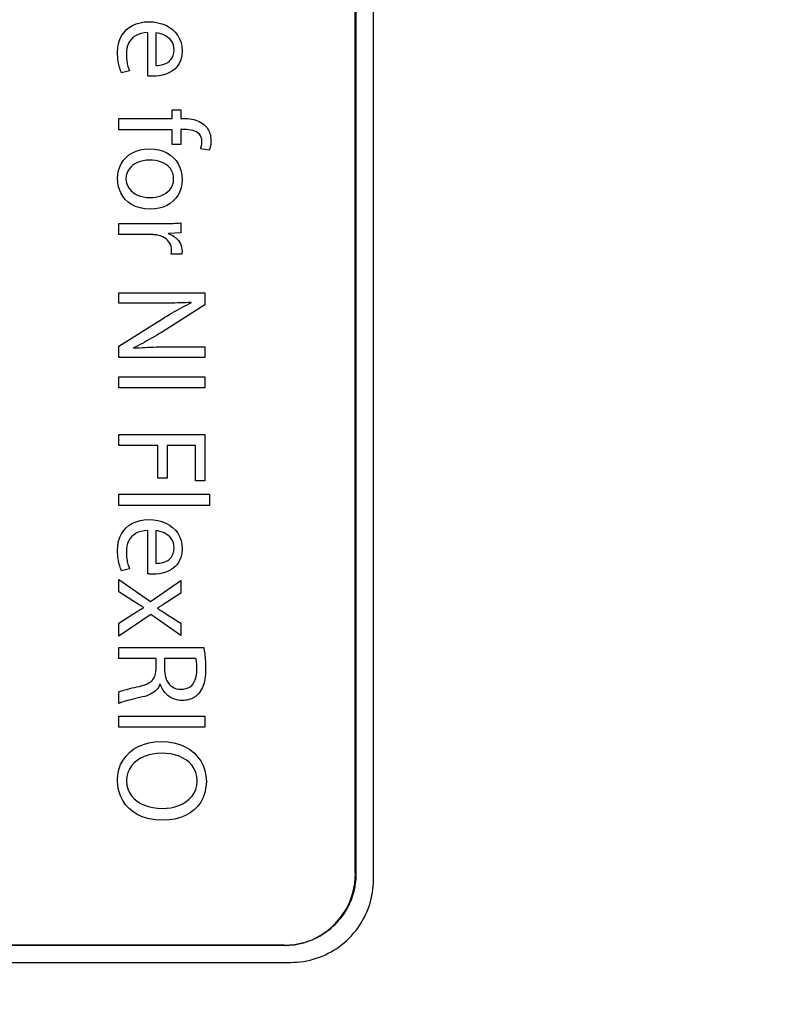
# Model space of a CAD drawing. Header units: inches. Extents: x 0 to 22, y 0 to 17.
# Tile 19 of 39: x 11.3 to 12, y 7.7 to 8.6. Entities that reach past the tile are written whole.
import ezdxf

# ---------------------------------------------------------------- set-up
doc = ezdxf.new("R2010")
doc.units = ezdxf.units.IN
doc.header["$LTSCALE"] = 1.21
doc.header["$MEASUREMENT"] = 0
doc.layers.get('0').update_dxf_attribs({"linetype": 'CONTINUOUS'})
doc.layers.add('DIMENSIONS', color=7, linetype='CONTINUOUS')
doc.styles.get("Standard").update_dxf_attribs({"font": 'txt', "width": 0.8})
doc.dimstyles.new('DIMSTYLE_1', dxfattribs={"dimtxt": 0.125, "dimasz": 0.18, "dimexe": 0.18, "dimexo": 0.0625, "dimgap": 0.09, "dimtad": 0, "dimtih": 1, "dimtoh": 1, "dimdec": 3, "dimzin": 4, "dimdsep": 46, "dimtxsty": 'STANDARD', "dimblk": '_FILLED', "dimblk1": '_FILLED', "dimblk2": '_FILLED', "dimcen": 0.09, "dimadec": 0, "dimazin": 0, "dimtp": 0.001, "dimtm": 0.001, "dimtfac": 1, "dimtdec": 3, "dimtofl": 0, "dimtmove": 0, "dimatfit": 3, "dimldrblk": '_FILLED', "dimfxl": 1, "dimtolj": 1, "dimtzin": 4, "dimarcsym": 0})

# ---------------------------------------------------------------- blocks, each defined once
blk = doc.blocks.new('_FILLED')
at = {"color": 0, "linetype": 'BYBLOCK'}
blk.add_solid([(0, 0), (-1, 0.1736), (-1, -0.1736)], dxfattribs=at)
blk = doc.blocks.new('*D1')
at = {"layer": 'DIMENSIONS', "color": 2, "linetype": 'CONTINUOUS'}
for p, q in [((8.13726, 8.62889), (8.13734, 5.36393)), ((12.47726, 6.48405), (12.47729, 5.36402)), ((8.13733, 5.48893), (9.61872, 5.48902)), ((12.47729, 5.48902), (11.16872, 5.48902))]:
    blk.add_line(p, q, dxfattribs=at)
at = {"layer": 'DIMENSIONS', "color": 2, "linetype": 'CONTINUOUS', "xscale": 0.18, "yscale": 0.18, "zscale": 0.18, "rotation": 180.003847}
blk.add_blockref('_FILLED', (8.13733, 5.48893), dxfattribs=at)
at = {"layer": 'DIMENSIONS', "color": 2, "linetype": 'CONTINUOUS', "xscale": 0.18, "yscale": 0.18, "zscale": 0.18}
blk.add_blockref('_FILLED', (12.47729, 5.48902), dxfattribs=at)
at = {"layer": 'DIMENSIONS', "color": 2, "linetype": 'CONTINUOUS', "width": 0.8}
for s, p in [('4.340', (9.68122, 5.42648)), ('[', (10.30622, 5.42648)), ('110.23', (10.40622, 5.42648)), (']', (11.00622, 5.42648))]:
    blk.add_text(s, height=0.125, dxfattribs=at).set_placement(p)

msp = doc.modelspace()

# ---------------------------------------------------------------- linework, layer by layer
at = {"color": 7, "linetype": 'CONTINUOUS'}
for p, q in [((11.61644, 7.82938), (11.6164, 9.70541)), ((11.61723, 7.82891), (11.61719, 9.70484)), ((11.63223, 7.82391), (11.63219, 9.70984)), ((11.41975, 8.56437), (11.42261, 8.56612)), ((11.42261, 8.56612), (11.42577, 8.56751)), ((11.42577, 8.56751), (11.42919, 8.56851)), ((11.42919, 8.56851), (11.43288, 8.56912)), ((11.43288, 8.56912), (11.43679, 8.56933)), ((11.43679, 8.56933), (11.4408, 8.56913)), ((11.4408, 8.56913), (11.44462, 8.56854)), ((11.44462, 8.56854), (11.44823, 8.56757)), ((11.44823, 8.56757), (11.45159, 8.56624)), ((11.45159, 8.56624), (11.45468, 8.56456)), ((11.41166, 8.55395), (11.41314, 8.55704)), ((11.41314, 8.55704), (11.415, 8.55982)), ((11.415, 8.55982), (11.4172, 8.56227)), ((11.4172, 8.56227), (11.41975, 8.56437)), ((11.42531, 8.5572), (11.42338, 8.55586)), ((11.42753, 8.5583), (11.42531, 8.5572)), ((11.43005, 8.55913), (11.42753, 8.5583)), ((11.43287, 8.55966), (11.43005, 8.55913)), ((11.43601, 8.55989), (11.43287, 8.55966)), ((11.43591, 8.52223), (11.43601, 8.55989)), ((11.44475, 8.5595), (11.44301, 8.55976)), ((11.44301, 8.55976), (11.44301, 8.53134)), ((11.44654, 8.55908), (11.44475, 8.5595)), ((11.44835, 8.5585), (11.44654, 8.55908)), ((11.45014, 8.55776), (11.44835, 8.5585)), ((11.45187, 8.55683), (11.45014, 8.55776)), ((11.45349, 8.55573), (11.45187, 8.55683)), ((11.45468, 8.56456), (11.45746, 8.56253)), ((11.45746, 8.56253), (11.4599, 8.56018)), ((11.4599, 8.56018), (11.46197, 8.55752)), ((11.46197, 8.55752), (11.46364, 8.55456)), ((11.40992, 8.54686), (11.41058, 8.55055)), ((11.41058, 8.55055), (11.41166, 8.55395)), ((11.41842, 8.54851), (11.41782, 8.54629)), ((11.41926, 8.5506), (11.41842, 8.54851)), ((11.42036, 8.55254), (11.41926, 8.5506)), ((11.42173, 8.5543), (11.42036, 8.55254)), ((11.42338, 8.55586), (11.42173, 8.5543)), ((11.45498, 8.55443), (11.45349, 8.55573)), ((11.45628, 8.55293), (11.45498, 8.55443)), ((11.45736, 8.55123), (11.45628, 8.55293)), ((11.45818, 8.5493), (11.45736, 8.55123)), ((11.45871, 8.54716), (11.45818, 8.5493)), ((11.46364, 8.55456), (11.46487, 8.55131)), ((11.46487, 8.55131), (11.46563, 8.54778)), ((11.4097, 8.54289), (11.40992, 8.54686)), ((11.40973, 8.54081), (11.4097, 8.54289)), ((11.40984, 8.53883), (11.40973, 8.54081)), ((11.41747, 8.54396), (11.41736, 8.54155)), ((11.41736, 8.54155), (11.41738, 8.53985)), ((11.41738, 8.53985), (11.41746, 8.53826)), ((11.41782, 8.54629), (11.41747, 8.54396)), ((11.45727, 8.53807), (11.45814, 8.54)), ((11.45814, 8.54), (11.45869, 8.54223)), ((11.45869, 8.54223), (11.45889, 8.54478)), ((11.45889, 8.54478), (11.45871, 8.54716)), ((11.46558, 8.53987), (11.4647, 8.53627)), ((11.46589, 8.54399), (11.46558, 8.53987)), ((11.46563, 8.54778), (11.46589, 8.54399)), ((11.41002, 8.53695), (11.40984, 8.53883)), ((11.41024, 8.53519), (11.41002, 8.53695)), ((11.41052, 8.53353), (11.41024, 8.53519)), ((11.41084, 8.53197), (11.41052, 8.53353)), ((11.41118, 8.53053), (11.41084, 8.53197)), ((11.41746, 8.53826), (11.41757, 8.53677)), ((11.41757, 8.53677), (11.41773, 8.53537)), ((11.41773, 8.53537), (11.41792, 8.53406)), ((11.41792, 8.53406), (11.41815, 8.53282)), ((11.41815, 8.53282), (11.41841, 8.53166)), ((11.41841, 8.53166), (11.41869, 8.53056)), ((11.44301, 8.53134), (11.44461, 8.53137)), ((11.44461, 8.53137), (11.44631, 8.53154)), ((11.44631, 8.53154), (11.44807, 8.53186)), ((11.44807, 8.53186), (11.44984, 8.53236)), ((11.44984, 8.53236), (11.45158, 8.53304)), ((11.45158, 8.53304), (11.45324, 8.53394)), ((11.45324, 8.53394), (11.45477, 8.53506)), ((11.45477, 8.53506), (11.45613, 8.53643)), ((11.45613, 8.53643), (11.45727, 8.53807)), ((11.46332, 8.53314), (11.46152, 8.53047)), ((11.4647, 8.53627), (11.46332, 8.53314)), ((11.41156, 8.52919), (11.41118, 8.53053)), ((11.41195, 8.52796), (11.41156, 8.52919)), ((11.41235, 8.52683), (11.41195, 8.52796)), ((11.41275, 8.52581), (11.41235, 8.52683)), ((11.41314, 8.52489), (11.41275, 8.52581)), ((11.42003, 8.52668), (11.41314, 8.52489)), ((11.41869, 8.53056), (11.419, 8.52952)), ((11.419, 8.52952), (11.41933, 8.52853)), ((11.41933, 8.52853), (11.41967, 8.52759)), ((11.41967, 8.52759), (11.42003, 8.52668)), ((11.4487, 8.52289), (11.44588, 8.52233)), ((11.45153, 8.52374), (11.4487, 8.52289)), ((11.4543, 8.52489), (11.45153, 8.52374)), ((11.45694, 8.52637), (11.4543, 8.52489)), ((11.45937, 8.52823), (11.45694, 8.52637)), ((11.46152, 8.53047), (11.45937, 8.52823)), ((11.43619, 8.52218), (11.43591, 8.52223)), ((11.4365, 8.52214), (11.43619, 8.52218)), ((11.43682, 8.52209), (11.4365, 8.52214)), ((11.43717, 8.52205), (11.43682, 8.52209)), ((11.43753, 8.52202), (11.43717, 8.52205)), ((11.43791, 8.52199), (11.43753, 8.52202)), ((11.4383, 8.52197), (11.43791, 8.52199)), ((11.43872, 8.52195), (11.4383, 8.52197)), ((11.43916, 8.52193), (11.43872, 8.52195)), ((11.43961, 8.52192), (11.43916, 8.52193)), ((11.44008, 8.52191), (11.43961, 8.52192)), ((11.44057, 8.52191), (11.44008, 8.52191)), ((11.44315, 8.52201), (11.44057, 8.52191)), ((11.44588, 8.52233), (11.44315, 8.52201)), ((11.45711, 8.49278), (11.46455, 8.49278)), ((11.45711, 8.48533), (11.45711, 8.49278)), ((11.46455, 8.49278), (11.46455, 8.48533)), ((11.41081, 8.48533), (11.45711, 8.48533)), ((11.41081, 8.47555), (11.41081, 8.48533)), ((11.46455, 8.48533), (11.46711, 8.48533)), ((11.46711, 8.48533), (11.46898, 8.48529)), ((11.46898, 8.48529), (11.47082, 8.48518)), ((11.47082, 8.48518), (11.47262, 8.48498)), ((11.47262, 8.48498), (11.47437, 8.4847)), ((11.47437, 8.4847), (11.47607, 8.48433)), ((11.47607, 8.48433), (11.4777, 8.48387)), ((11.4777, 8.48387), (11.47927, 8.48332)), ((11.47927, 8.48332), (11.48077, 8.48267)), ((11.48077, 8.48267), (11.48218, 8.48191)), ((11.48218, 8.48191), (11.48351, 8.48105)), ((11.48351, 8.48105), (11.48474, 8.48008)), ((11.48474, 8.48008), (11.48588, 8.479)), ((11.45711, 8.47555), (11.41081, 8.47555)), ((11.45711, 8.46268), (11.45711, 8.47555)), ((11.46744, 8.47566), (11.46455, 8.47566)), ((11.46455, 8.47566), (11.46455, 8.46268)), ((11.46948, 8.47561), (11.46744, 8.47566)), ((11.47145, 8.47546), (11.46948, 8.47561)), ((11.47334, 8.47519), (11.47145, 8.47546)), ((11.47513, 8.47478), (11.47334, 8.47519)), ((11.47679, 8.47424), (11.47513, 8.47478)), ((11.4783, 8.47353), (11.47679, 8.47424)), ((11.47964, 8.47265), (11.4783, 8.47353)), ((11.48079, 8.47159), (11.47964, 8.47265)), ((11.48172, 8.47033), (11.48079, 8.47159)), ((11.48588, 8.479), (11.48672, 8.47806)), ((11.48672, 8.47806), (11.48748, 8.47707)), ((11.48748, 8.47707), (11.48816, 8.47605)), ((11.48816, 8.47605), (11.48875, 8.47499)), ((11.48875, 8.47499), (11.48927, 8.4739)), ((11.48927, 8.4739), (11.48971, 8.4728)), ((11.48971, 8.4728), (11.49007, 8.47167)), ((11.49007, 8.47167), (11.49037, 8.47054)), ((11.46455, 8.46268), (11.45711, 8.46268)), ((11.48241, 8.46886), (11.48172, 8.47033)), ((11.48285, 8.46716), (11.48241, 8.46886)), ((11.48274, 8.46209), (11.48283, 8.46265)), ((11.48283, 8.46265), (11.4829, 8.46324)), ((11.48299, 8.46523), (11.48285, 8.46716)), ((11.4829, 8.46324), (11.48295, 8.46387)), ((11.48295, 8.46387), (11.48298, 8.46453)), ((11.48298, 8.46453), (11.48299, 8.46523)), ((11.49037, 8.47054), (11.49059, 8.4694)), ((11.49064, 8.46269), (11.49053, 8.46193)), ((11.49059, 8.4694), (11.49075, 8.46826)), ((11.49074, 8.46347), (11.49064, 8.46269)), ((11.49081, 8.46428), (11.49074, 8.46347)), ((11.49075, 8.46826), (11.49084, 8.46712)), ((11.49086, 8.46513), (11.49081, 8.46428)), ((11.49084, 8.46712), (11.49087, 8.466)), ((11.49087, 8.466), (11.49086, 8.46513)), ((11.41961, 8.45367), (11.42252, 8.45551)), ((11.42252, 8.45551), (11.42575, 8.45698)), ((11.42575, 8.45698), (11.42929, 8.45807)), ((11.42929, 8.45807), (11.43312, 8.45875)), ((11.43312, 8.45875), (11.43724, 8.45898)), ((11.43724, 8.45898), (11.44158, 8.45874)), ((11.44158, 8.45874), (11.4456, 8.45803)), ((11.4456, 8.45803), (11.44929, 8.45689)), ((11.44929, 8.45689), (11.45263, 8.45535)), ((11.45263, 8.45535), (11.45563, 8.45344)), ((11.48177, 8.4589), (11.48194, 8.45929)), ((11.48932, 8.45768), (11.48177, 8.4589)), ((11.48194, 8.45929), (11.48209, 8.45971)), ((11.48209, 8.45971), (11.48224, 8.46014)), ((11.48224, 8.46014), (11.48238, 8.46059)), ((11.48238, 8.46059), (11.48251, 8.46107)), ((11.48251, 8.46107), (11.48263, 8.46157)), ((11.48263, 8.46157), (11.48274, 8.46209)), ((11.48951, 8.45817), (11.48932, 8.45768)), ((11.48971, 8.4587), (11.48951, 8.45817)), ((11.48989, 8.45927), (11.48971, 8.4587)), ((11.49007, 8.45989), (11.48989, 8.45927)), ((11.49024, 8.46053), (11.49007, 8.45989)), ((11.49039, 8.46122), (11.49024, 8.46053)), ((11.49053, 8.46193), (11.49039, 8.46122)), ((11.41152, 8.44333), (11.41298, 8.44631)), ((11.41298, 8.44631), (11.41483, 8.44905)), ((11.41483, 8.44905), (11.41704, 8.45151)), ((11.41704, 8.45151), (11.41961, 8.45367)), ((11.4248, 8.44591), (11.42283, 8.44459)), ((11.42699, 8.44703), (11.4248, 8.44591)), ((11.42938, 8.44791), (11.42699, 8.44703)), ((11.43196, 8.44857), (11.42938, 8.44791)), ((11.43469, 8.44897), (11.43196, 8.44857)), ((11.43757, 8.4491), (11.43469, 8.44897)), ((11.44013, 8.449), (11.43757, 8.4491)), ((11.44267, 8.44868), (11.44013, 8.449)), ((11.44514, 8.44814), (11.44267, 8.44868)), ((11.44753, 8.44738), (11.44514, 8.44814)), ((11.44977, 8.44639), (11.44753, 8.44738)), ((11.45184, 8.44517), (11.44977, 8.44639)), ((11.45563, 8.45344), (11.45826, 8.45119)), ((11.45826, 8.45119), (11.46051, 8.44863)), ((11.46051, 8.44863), (11.46238, 8.4458)), ((11.46238, 8.4458), (11.46385, 8.44272)), ((11.40981, 8.43676), (11.41046, 8.44014)), ((11.41046, 8.44014), (11.41152, 8.44333)), ((11.41763, 8.43747), (11.4171, 8.4353)), ((11.41849, 8.4395), (11.41763, 8.43747)), ((11.41966, 8.44137), (11.41849, 8.4395)), ((11.42111, 8.44307), (11.41966, 8.44137)), ((11.42283, 8.44459), (11.42111, 8.44307)), ((11.4537, 8.44371), (11.45184, 8.44517)), ((11.45531, 8.44201), (11.4537, 8.44371)), ((11.45663, 8.44006), (11.45531, 8.44201)), ((11.45761, 8.43785), (11.45663, 8.44006)), ((11.45824, 8.43539), (11.45761, 8.43785)), ((11.46385, 8.44272), (11.46492, 8.43943)), ((11.46492, 8.43943), (11.46556, 8.43595)), ((11.40959, 8.43322), (11.40981, 8.43676)), ((11.40959, 8.43311), (11.40959, 8.43322)), ((11.40977, 8.42991), (11.40959, 8.43311)), ((11.41032, 8.4267), (11.40977, 8.42991)), ((11.4171, 8.4353), (11.41692, 8.433)), ((11.41692, 8.433), (11.41692, 8.43288)), ((11.41692, 8.43288), (11.4171, 8.43061)), ((11.4171, 8.43061), (11.41763, 8.42844)), ((11.41763, 8.42844), (11.41848, 8.4264)), ((11.45756, 8.42746), (11.45822, 8.42992)), ((11.45822, 8.42992), (11.45845, 8.43267)), ((11.45845, 8.43267), (11.45824, 8.43539)), ((11.46555, 8.42858), (11.46488, 8.42505)), ((11.46578, 8.43233), (11.46555, 8.42858)), ((11.46556, 8.43595), (11.46578, 8.43233)), ((11.41125, 8.42356), (11.41032, 8.4267)), ((11.41258, 8.42053), (11.41125, 8.42356)), ((11.41429, 8.41765), (11.41258, 8.42053)), ((11.41848, 8.4264), (11.41965, 8.42451)), ((11.41965, 8.42451), (11.4211, 8.42278)), ((11.4211, 8.42278), (11.42283, 8.42123)), ((11.42283, 8.42123), (11.42482, 8.41987)), ((11.42482, 8.41987), (11.42703, 8.41873)), ((11.44951, 8.41911), (11.45159, 8.42028)), ((11.45159, 8.42028), (11.45349, 8.4217)), ((11.45349, 8.4217), (11.45515, 8.42336)), ((11.45515, 8.42336), (11.45652, 8.42528)), ((11.45652, 8.42528), (11.45756, 8.42746)), ((11.46377, 8.42177), (11.46227, 8.41876)), ((11.46488, 8.42505), (11.46377, 8.42177)), ((11.41642, 8.415), (11.41429, 8.41765)), ((11.41896, 8.41261), (11.41642, 8.415)), ((11.42193, 8.41053), (11.41896, 8.41261)), ((11.42703, 8.41873), (11.42947, 8.41781)), ((11.42947, 8.41781), (11.43211, 8.41713)), ((11.43211, 8.41713), (11.43492, 8.41671)), ((11.43492, 8.41671), (11.4379, 8.41657)), ((11.4379, 8.41657), (11.44022, 8.41666)), ((11.44022, 8.41666), (11.44259, 8.41696)), ((11.44259, 8.41696), (11.44496, 8.41746)), ((11.44496, 8.41746), (11.44728, 8.41817)), ((11.44728, 8.41817), (11.44951, 8.41911)), ((11.45555, 8.4115), (11.45264, 8.40974)), ((11.45813, 8.41361), (11.45555, 8.4115)), ((11.46038, 8.41603), (11.45813, 8.41361)), ((11.46227, 8.41876), (11.46038, 8.41603)), ((11.42533, 8.40883), (11.42193, 8.41053)), ((11.42918, 8.40755), (11.42533, 8.40883)), ((11.43348, 8.40674), (11.42918, 8.40755)), ((11.43824, 8.40646), (11.43348, 8.40674)), ((11.44221, 8.40668), (11.43824, 8.40646)), ((11.44595, 8.40731), (11.44221, 8.40668)), ((11.44943, 8.40833), (11.44595, 8.40731)), ((11.45264, 8.40974), (11.44943, 8.40833)), ((11.41081, 8.39411), (11.44779, 8.394)), ((11.41081, 8.38434), (11.41081, 8.39411)), ((11.45384, 8.39404), (11.45527, 8.39406)), ((11.45527, 8.39406), (11.45667, 8.3941)), ((11.45667, 8.3941), (11.45805, 8.39413)), ((11.45805, 8.39413), (11.4594, 8.39418)), ((11.4594, 8.39418), (11.46072, 8.39423)), ((11.46072, 8.39423), (11.46202, 8.3943)), ((11.46202, 8.3943), (11.4633, 8.39437)), ((11.4633, 8.39437), (11.46456, 8.39445)), ((11.46456, 8.39445), (11.46456, 8.38589)), ((11.44779, 8.394), (11.44936, 8.394)), ((11.44936, 8.394), (11.45088, 8.39401)), ((11.45088, 8.39401), (11.45238, 8.39402)), ((11.45238, 8.39402), (11.45384, 8.39404)), ((11.46456, 8.38589), (11.45401, 8.38545)), ((11.43946, 8.38434), (11.41081, 8.38434)), ((11.43988, 8.38434), (11.43946, 8.38434)), ((11.44029, 8.38433), (11.43988, 8.38434)), ((11.44069, 8.38432), (11.44029, 8.38433)), ((11.44109, 8.3843), (11.44069, 8.38432)), ((11.44149, 8.38428), (11.44109, 8.3843)), ((11.44188, 8.38426), (11.44149, 8.38428)), ((11.44226, 8.38423), (11.44188, 8.38426)), ((11.44265, 8.38419), (11.44226, 8.38423)), ((11.44302, 8.38415), (11.44265, 8.38419)), ((11.4434, 8.38411), (11.44302, 8.38415)), ((11.44377, 8.38406), (11.4434, 8.38411)), ((11.44413, 8.384), (11.44377, 8.38406)), ((11.44589, 8.3836), (11.44413, 8.384)), ((11.44756, 8.38305), (11.44589, 8.3836)), ((11.44912, 8.38236), (11.44756, 8.38305)), ((11.45056, 8.38155), (11.44912, 8.38236)), ((11.45188, 8.3806), (11.45056, 8.38155)), ((11.45305, 8.37954), (11.45188, 8.3806)), ((11.45408, 8.37836), (11.45305, 8.37954)), ((11.45401, 8.38545), (11.45401, 8.38512)), ((11.45401, 8.38512), (11.45576, 8.38443)), ((11.45495, 8.37707), (11.45408, 8.37836)), ((11.45564, 8.37567), (11.45495, 8.37707)), ((11.45576, 8.38443), (11.45739, 8.38361)), ((11.45739, 8.38361), (11.45889, 8.38267)), ((11.45889, 8.38267), (11.46027, 8.3816)), ((11.46027, 8.3816), (11.46151, 8.38043)), ((11.46151, 8.38043), (11.4626, 8.37916)), ((11.4626, 8.37916), (11.46355, 8.37781)), ((11.46355, 8.37781), (11.46433, 8.37638)), ((11.45615, 8.37417), (11.45564, 8.37567)), ((11.45646, 8.37258), (11.45615, 8.37417)), ((11.45634, 8.36746), (11.45645, 8.36855)), ((11.45645, 8.36855), (11.45647, 8.36882)), ((11.45657, 8.3709), (11.45646, 8.37258)), ((11.45647, 8.36882), (11.4565, 8.3691)), ((11.4565, 8.3691), (11.45652, 8.36938)), ((11.45652, 8.36938), (11.45653, 8.36966)), ((11.45653, 8.36966), (11.45655, 8.36996)), ((11.45655, 8.36996), (11.45656, 8.37026)), ((11.45656, 8.37058), (11.45657, 8.3709)), ((11.45656, 8.37026), (11.45656, 8.37058)), ((11.46433, 8.37638), (11.46496, 8.37489)), ((11.46496, 8.37489), (11.46541, 8.37334)), ((11.46541, 8.37334), (11.46569, 8.37175)), ((11.46567, 8.36854), (11.46563, 8.36832)), ((11.4657, 8.36875), (11.46567, 8.36854)), ((11.46569, 8.37175), (11.46578, 8.37013)), ((11.46573, 8.36897), (11.4657, 8.36875)), ((11.46575, 8.36919), (11.46573, 8.36897)), ((11.46576, 8.36941), (11.46575, 8.36919)), ((11.46578, 8.36964), (11.46576, 8.36941)), ((11.46578, 8.37013), (11.46578, 8.36988)), ((11.46578, 8.36988), (11.46578, 8.36964)), ((11.46545, 8.36746), (11.45634, 8.36746)), ((11.4655, 8.36768), (11.46545, 8.36746)), ((11.46555, 8.3679), (11.4655, 8.36768)), ((11.4656, 8.36811), (11.46555, 8.3679)), ((11.46563, 8.36832), (11.4656, 8.36811)), ((11.41081, 8.33389), (11.48566, 8.33389)), ((11.41081, 8.32477), (11.41081, 8.33389)), ((11.48566, 8.33389), (11.48566, 8.32323)), ((11.4428, 8.32477), (11.41081, 8.32477)), ((11.44584, 8.32478), (11.4428, 8.32477)), ((11.44875, 8.32479), (11.44584, 8.32478)), ((11.48566, 8.32323), (11.44779, 8.29934)), ((11.45154, 8.3248), (11.44875, 8.32479)), ((11.45423, 8.32483), (11.45154, 8.3248)), ((11.45683, 8.32486), (11.45423, 8.32483)), ((11.45935, 8.32491), (11.45683, 8.32486)), ((11.45717, 8.31634), (11.45927, 8.31756)), ((11.45927, 8.31756), (11.46137, 8.31876)), ((11.46182, 8.32496), (11.45935, 8.32491)), ((11.46137, 8.31876), (11.46346, 8.31992)), ((11.46423, 8.32503), (11.46182, 8.32496)), ((11.46346, 8.31992), (11.46555, 8.32105)), ((11.46661, 8.32511), (11.46423, 8.32503)), ((11.46555, 8.32105), (11.46763, 8.32213)), ((11.46897, 8.32521), (11.46661, 8.32511)), ((11.46763, 8.32213), (11.46969, 8.32318)), ((11.47131, 8.32532), (11.46897, 8.32521)), ((11.46969, 8.32318), (11.47174, 8.32417)), ((11.47367, 8.32545), (11.47131, 8.32532)), ((11.47174, 8.32417), (11.47378, 8.32511)), ((11.47378, 8.32511), (11.47367, 8.32545)), ((11.41081, 8.28746), (11.44879, 8.31124)), ((11.44879, 8.31124), (11.45088, 8.31254)), ((11.45088, 8.31254), (11.45297, 8.31382)), ((11.45297, 8.31382), (11.45507, 8.31509)), ((11.45507, 8.31509), (11.45717, 8.31634)), ((11.43526, 8.29194), (11.43326, 8.29085)), ((11.43727, 8.29307), (11.43526, 8.29194)), ((11.43932, 8.29424), (11.43727, 8.29307)), ((11.44138, 8.29545), (11.43932, 8.29424)), ((11.44349, 8.29671), (11.44138, 8.29545)), ((11.44562, 8.298), (11.44349, 8.29671)), ((11.44779, 8.29934), (11.44562, 8.298)), ((11.41081, 8.2777), (11.41081, 8.28746)), ((11.42542, 8.28691), (11.42347, 8.28602)), ((11.42347, 8.28602), (11.42358, 8.28569)), ((11.42358, 8.28569), (11.42607, 8.2859)), ((11.42737, 8.28783), (11.42542, 8.28691)), ((11.42607, 8.2859), (11.42852, 8.28608)), ((11.42932, 8.28879), (11.42737, 8.28783)), ((11.42852, 8.28608), (11.43097, 8.28624)), ((11.43128, 8.2898), (11.42932, 8.28879)), ((11.43097, 8.28624), (11.43341, 8.28637)), ((11.43326, 8.29085), (11.43128, 8.2898)), ((11.43341, 8.28637), (11.43586, 8.28648)), ((11.43586, 8.28648), (11.43833, 8.28658)), ((11.43833, 8.28658), (11.44083, 8.28665)), ((11.44083, 8.28665), (11.44338, 8.28671)), ((11.44338, 8.28671), (11.44598, 8.28675)), ((11.44598, 8.28675), (11.44865, 8.28678)), ((11.44865, 8.28678), (11.4514, 8.28679)), ((11.4514, 8.28679), (11.45424, 8.2868)), ((11.45424, 8.2868), (11.48566, 8.2868)), ((11.48566, 8.2868), (11.48566, 8.2777)), ((11.48566, 8.2777), (11.41081, 8.2777)), ((11.41081, 8.26089), (11.48566, 8.26089)), ((11.41081, 8.25111), (11.41081, 8.26089)), ((11.48566, 8.26089), (11.48566, 8.25112)), ((11.48566, 8.25112), (11.41081, 8.25111)), ((11.41082, 8.21078), (11.48567, 8.21078)), ((11.41082, 8.201), (11.41082, 8.21078)), ((11.48567, 8.21078), (11.48567, 8.17047)), ((11.44468, 8.201), (11.41082, 8.201)), ((11.44468, 8.1728), (11.44468, 8.201)), ((11.47755, 8.201), (11.45268, 8.201)), ((11.45268, 8.201), (11.45268, 8.1728)), ((11.47756, 8.17047), (11.47755, 8.201)), ((11.45268, 8.1728), (11.44468, 8.1728)), ((11.48567, 8.17047), (11.47756, 8.17047)), ((11.41082, 8.15876), (11.48966, 8.15877)), ((11.41082, 8.149), (11.41082, 8.15876)), ((11.48966, 8.15877), (11.48966, 8.149)), ((11.48966, 8.149), (11.41082, 8.149)), ((11.41501, 8.12716), (11.41721, 8.1296)), ((11.41721, 8.1296), (11.41976, 8.13171)), ((11.41976, 8.13171), (11.42262, 8.13346)), ((11.42262, 8.13346), (11.42578, 8.13484)), ((11.42578, 8.13484), (11.4292, 8.13584)), ((11.4292, 8.13584), (11.43289, 8.13645)), ((11.43289, 8.13645), (11.4368, 8.13666)), ((11.4368, 8.13666), (11.44081, 8.13646)), ((11.44081, 8.13646), (11.44463, 8.13587)), ((11.44463, 8.13587), (11.44824, 8.1349)), ((11.44824, 8.1349), (11.4516, 8.13357)), ((11.4516, 8.13357), (11.45469, 8.13189)), ((11.45469, 8.13189), (11.45747, 8.12987)), ((11.45747, 8.12987), (11.45991, 8.12752)), ((11.41059, 8.11789), (11.41167, 8.12129)), ((11.41167, 8.12129), (11.41315, 8.12438)), ((11.41315, 8.12438), (11.41501, 8.12716)), ((11.42174, 8.12164), (11.42037, 8.11988)), ((11.42339, 8.1232), (11.42174, 8.12164)), ((11.42532, 8.12454), (11.42339, 8.1232)), ((11.42754, 8.12564), (11.42532, 8.12454)), ((11.43006, 8.12646), (11.42754, 8.12564)), ((11.43288, 8.127), (11.43006, 8.12646)), ((11.43602, 8.12722), (11.43288, 8.127)), ((11.43592, 8.08957), (11.43602, 8.12722)), ((11.44476, 8.12684), (11.44302, 8.12711)), ((11.44302, 8.12711), (11.44302, 8.09868)), ((11.44655, 8.12642), (11.44476, 8.12684)), ((11.44836, 8.12584), (11.44655, 8.12642)), ((11.45015, 8.12509), (11.44836, 8.12584)), ((11.45188, 8.12417), (11.45015, 8.12509)), ((11.4535, 8.12306), (11.45188, 8.12417)), ((11.45499, 8.12176), (11.4535, 8.12306)), ((11.45629, 8.12027), (11.45499, 8.12176)), ((11.45737, 8.11856), (11.45629, 8.12027)), ((11.45991, 8.12752), (11.46198, 8.12486)), ((11.46198, 8.12486), (11.46365, 8.1219)), ((11.46365, 8.1219), (11.46488, 8.11865)), ((11.4097, 8.11022), (11.40993, 8.1142)), ((11.40993, 8.1142), (11.41059, 8.11789)), ((11.41783, 8.11363), (11.41748, 8.1113)), ((11.41843, 8.11585), (11.41783, 8.11363)), ((11.41927, 8.11794), (11.41843, 8.11585)), ((11.42037, 8.11988), (11.41927, 8.11794)), ((11.45819, 8.11664), (11.45737, 8.11856)), ((11.45872, 8.11449), (11.45819, 8.11664)), ((11.4587, 8.10956), (11.4589, 8.11211)), ((11.4589, 8.11211), (11.45872, 8.11449)), ((11.46488, 8.11865), (11.46564, 8.11512)), ((11.46564, 8.11512), (11.4659, 8.11134)), ((11.40974, 8.10814), (11.4097, 8.11022)), ((11.40985, 8.10616), (11.40974, 8.10814)), ((11.41003, 8.10429), (11.40985, 8.10616)), ((11.41025, 8.10253), (11.41003, 8.10429)), ((11.41748, 8.1113), (11.41737, 8.10889)), ((11.41737, 8.10889), (11.41739, 8.1072)), ((11.41739, 8.1072), (11.41747, 8.10561)), ((11.41747, 8.10561), (11.41758, 8.10412)), ((11.41758, 8.10412), (11.41774, 8.10271)), ((11.45478, 8.1024), (11.45614, 8.10377)), ((11.45614, 8.10377), (11.45728, 8.10541)), ((11.45728, 8.10541), (11.45815, 8.10733)), ((11.45815, 8.10733), (11.4587, 8.10956)), ((11.46471, 8.10361), (11.46333, 8.10049)), ((11.46559, 8.10722), (11.46471, 8.10361)), ((11.4659, 8.11134), (11.46559, 8.10722)), ((11.41053, 8.10087), (11.41025, 8.10253)), ((11.41085, 8.09932), (11.41053, 8.10087)), ((11.41119, 8.09787), (11.41085, 8.09932)), ((11.41157, 8.09653), (11.41119, 8.09787)), ((11.41196, 8.0953), (11.41157, 8.09653)), ((11.41236, 8.09417), (11.41196, 8.0953)), ((11.41774, 8.10271), (11.41793, 8.1014)), ((11.41793, 8.1014), (11.41816, 8.10016)), ((11.41816, 8.10016), (11.41842, 8.099)), ((11.41842, 8.099), (11.4187, 8.0979)), ((11.4187, 8.0979), (11.41901, 8.09685)), ((11.41901, 8.09685), (11.41934, 8.09586)), ((11.41934, 8.09586), (11.41968, 8.09492)), ((11.41968, 8.09492), (11.42004, 8.09401)), ((11.44302, 8.09868), (11.44462, 8.09871)), ((11.44462, 8.09871), (11.44632, 8.09888)), ((11.44632, 8.09888), (11.44808, 8.0992)), ((11.44808, 8.0992), (11.44985, 8.0997)), ((11.44985, 8.0997), (11.45159, 8.10038)), ((11.45159, 8.10038), (11.45325, 8.10128)), ((11.45325, 8.10128), (11.45478, 8.1024)), ((11.45938, 8.09557), (11.45695, 8.09371)), ((11.46153, 8.09781), (11.45938, 8.09557)), ((11.46333, 8.10049), (11.46153, 8.09781)), ((11.41276, 8.09315), (11.41236, 8.09417)), ((11.41315, 8.09224), (11.41276, 8.09315)), ((11.42004, 8.09401), (11.41315, 8.09224)), ((11.4362, 8.08951), (11.43592, 8.08957)), ((11.43651, 8.08947), (11.4362, 8.08951)), ((11.43683, 8.08942), (11.43651, 8.08947)), ((11.43718, 8.08939), (11.43683, 8.08942)), ((11.43754, 8.08935), (11.43718, 8.08939)), ((11.43792, 8.08932), (11.43754, 8.08935)), ((11.43831, 8.0893), (11.43792, 8.08932)), ((11.43873, 8.08928), (11.43831, 8.0893)), ((11.43917, 8.08926), (11.43873, 8.08928)), ((11.43962, 8.08925), (11.43917, 8.08926)), ((11.44009, 8.08924), (11.43962, 8.08925)), ((11.44058, 8.08924), (11.44009, 8.08924)), ((11.44316, 8.08934), (11.44058, 8.08924)), ((11.44589, 8.08966), (11.44316, 8.08934)), ((11.44871, 8.09023), (11.44589, 8.08966)), ((11.45154, 8.09107), (11.44871, 8.09023)), ((11.45431, 8.09222), (11.45154, 8.09107)), ((11.45695, 8.09371), (11.45431, 8.09222)), ((11.41082, 8.08466), (11.43825, 8.06555)), ((11.41082, 8.07387), (11.41082, 8.08466)), ((11.43825, 8.06555), (11.46456, 8.08376)), ((11.46456, 8.08376), (11.46456, 8.07289)), ((11.42292, 8.0661), (11.41082, 8.07387)), ((11.46456, 8.07289), (11.45313, 8.06522)), ((11.42451, 8.06512), (11.42292, 8.0661)), ((11.42606, 8.06415), (11.42451, 8.06512)), ((11.42759, 8.06319), (11.42606, 8.06415)), ((11.42835, 8.06272), (11.42759, 8.06319)), ((11.42912, 8.06226), (11.42835, 8.06272)), ((11.42989, 8.0618), (11.42912, 8.06226)), ((11.43066, 8.06134), (11.42989, 8.0618)), ((11.43145, 8.06089), (11.43066, 8.06134)), ((11.43225, 8.06045), (11.43145, 8.06089)), ((11.43225, 8.06022), (11.43225, 8.06045)), ((11.44583, 8.06066), (11.4451, 8.06022)), ((11.44655, 8.0611), (11.44583, 8.06066)), ((11.44727, 8.06153), (11.44655, 8.0611)), ((11.44799, 8.06197), (11.44727, 8.06153)), ((11.4487, 8.06241), (11.44799, 8.06197)), ((11.44942, 8.06286), (11.4487, 8.06241)), ((11.45087, 8.06377), (11.44942, 8.06286)), ((11.45161, 8.06424), (11.45087, 8.06377)), ((11.45313, 8.06522), (11.45161, 8.06424)), ((11.41082, 8.04656), (11.42292, 8.05444)), ((11.43858, 8.05422), (11.41082, 8.03545)), ((11.42292, 8.05444), (11.4237, 8.05496)), ((11.4237, 8.05496), (11.42447, 8.05547)), ((11.42447, 8.05547), (11.42524, 8.05597)), ((11.42524, 8.05597), (11.42601, 8.05646)), ((11.42601, 8.05646), (11.42677, 8.05694)), ((11.42677, 8.05694), (11.42754, 8.05741)), ((11.42754, 8.05741), (11.42832, 8.05788)), ((11.42832, 8.05788), (11.42909, 8.05835)), ((11.42909, 8.05835), (11.42987, 8.05882)), ((11.42987, 8.05882), (11.43066, 8.05928)), ((11.43066, 8.05928), (11.43225, 8.06022)), ((11.46456, 8.0359), (11.43858, 8.05422)), ((11.4451, 8.06022), (11.44435, 8.05978)), ((11.44435, 8.05978), (11.44435, 8.05944)), ((11.44435, 8.05944), (11.44513, 8.059)), ((11.44513, 8.059), (11.44588, 8.05856)), ((11.44588, 8.05856), (11.44663, 8.05811)), ((11.44663, 8.05811), (11.44737, 8.05766)), ((11.44737, 8.05766), (11.4481, 8.05722)), ((11.4481, 8.05722), (11.44883, 8.05677)), ((11.44883, 8.05677), (11.44955, 8.05631)), ((11.44955, 8.05631), (11.45026, 8.05586)), ((11.45026, 8.05586), (11.45098, 8.0554)), ((11.45098, 8.0554), (11.45169, 8.05494)), ((11.45169, 8.05494), (11.45313, 8.05401)), ((11.45313, 8.05401), (11.46456, 8.04656)), ((11.41082, 8.03545), (11.41082, 8.04656)), ((11.46456, 8.04656), (11.46456, 8.0359)), ((11.41082, 8.02566), (11.48456, 8.02566)), ((11.41082, 8.01599), (11.41082, 8.02566)), ((11.48456, 8.02566), (11.4848, 8.02439)), ((11.4848, 8.02439), (11.48503, 8.02305)), ((11.48503, 8.02305), (11.48524, 8.02162)), ((11.48524, 8.02162), (11.48543, 8.02014)), ((11.48543, 8.02014), (11.48561, 8.0186)), ((11.48561, 8.0186), (11.48577, 8.01701)), ((11.44324, 8.01599), (11.41082, 8.01599)), ((11.44324, 8.00689), (11.44324, 8.01599)), ((11.47778, 8.01599), (11.45057, 8.01599)), ((11.45057, 8.01599), (11.45057, 8.00611)), ((11.47789, 8.01554), (11.47778, 8.01599)), ((11.478, 8.01503), (11.47789, 8.01554)), ((11.47811, 8.01446), (11.478, 8.01503)), ((11.47821, 8.01381), (11.47811, 8.01446)), ((11.47831, 8.01311), (11.47821, 8.01381)), ((11.47839, 8.01234), (11.47831, 8.01311)), ((11.47847, 8.01151), (11.47839, 8.01234)), ((11.47854, 8.01062), (11.47847, 8.01151)), ((11.47859, 8.00967), (11.47854, 8.01062)), ((11.47864, 8.00865), (11.47859, 8.00967)), ((11.48577, 8.01701), (11.4859, 8.01539)), ((11.4859, 8.01539), (11.48601, 8.01375)), ((11.48601, 8.01375), (11.48611, 8.01209)), ((11.48611, 8.01209), (11.48617, 8.01042)), ((11.48617, 8.01042), (11.48621, 8.00876)), ((11.44162, 7.99957), (11.44228, 8.00114)), ((11.44228, 8.00114), (11.44277, 8.00288)), ((11.44277, 8.00288), (11.44308, 8.00479)), ((11.44308, 8.00479), (11.44324, 8.00689)), ((11.45057, 8.00611), (11.45069, 8.00361)), ((11.45069, 8.00361), (11.45103, 8.00128)), ((11.45103, 8.00128), (11.45159, 7.99912)), ((11.47786, 7.99944), (11.47831, 8.00162)), ((11.47831, 8.00162), (11.47858, 8.00396)), ((11.47858, 8.00396), (11.47867, 8.00644)), ((11.47866, 8.00758), (11.47864, 8.00865)), ((11.47867, 8.00644), (11.47866, 8.00758)), ((11.48606, 8.00223), (11.48585, 8.00001)), ((11.48618, 8.0046), (11.48606, 8.00223)), ((11.48623, 8.00711), (11.48618, 8.0046)), ((11.48621, 8.00876), (11.48623, 8.00711)), ((11.4287, 7.99179), (11.43115, 7.99239)), ((11.43115, 7.99239), (11.43334, 7.99307)), ((11.43334, 7.99307), (11.43528, 7.99385)), ((11.43528, 7.99385), (11.43698, 7.99474)), ((11.43698, 7.99474), (11.43846, 7.99575)), ((11.43846, 7.99575), (11.43972, 7.99688)), ((11.43972, 7.99688), (11.44077, 7.99815)), ((11.44077, 7.99815), (11.44162, 7.99957)), ((11.4459, 7.9922), (11.44519, 7.99092)), ((11.44646, 7.99357), (11.4459, 7.9922)), ((11.4468, 7.99357), (11.44646, 7.99357)), ((11.44755, 7.99166), (11.4468, 7.99357)), ((11.45159, 7.99912), (11.45236, 7.99714)), ((11.45236, 7.99714), (11.45332, 7.99537)), ((11.45332, 7.99537), (11.45447, 7.9938)), ((11.45447, 7.9938), (11.4558, 7.99244)), ((11.4558, 7.99244), (11.4573, 7.99131)), ((11.47268, 7.99142), (11.47412, 7.9926)), ((11.47412, 7.9926), (11.47535, 7.99401)), ((11.47535, 7.99401), (11.47638, 7.99562)), ((11.47638, 7.99562), (11.47722, 7.99744)), ((11.47722, 7.99744), (11.47786, 7.99944)), ((11.48414, 7.99238), (11.48349, 7.99077)), ((11.4847, 7.99411), (11.48414, 7.99238)), ((11.48517, 7.99595), (11.4847, 7.99411)), ((11.48555, 7.99792), (11.48517, 7.99595)), ((11.48585, 8.00001), (11.48555, 7.99792)), ((11.41082, 7.9869), (11.41144, 7.98721)), ((11.41082, 7.9769), (11.41082, 7.9869)), ((11.41144, 7.98721), (11.41223, 7.98754)), ((11.41223, 7.98754), (11.41319, 7.98789)), ((11.41319, 7.98789), (11.41432, 7.98826)), ((11.41432, 7.98826), (11.41561, 7.98865)), ((11.41561, 7.98865), (11.41705, 7.98905)), ((11.41705, 7.98905), (11.41865, 7.98947)), ((11.41865, 7.98947), (11.42039, 7.9899)), ((11.42039, 7.9899), (11.42227, 7.99035)), ((11.42227, 7.99035), (11.42428, 7.99082)), ((11.42428, 7.99082), (11.42643, 7.9913)), ((11.42643, 7.9913), (11.4287, 7.99179)), ((11.43504, 7.98364), (11.43326, 7.98307)), ((11.43672, 7.98429), (11.43504, 7.98364)), ((11.43829, 7.985), (11.43672, 7.98429)), ((11.43975, 7.98579), (11.43829, 7.985)), ((11.44108, 7.98665), (11.43975, 7.98579)), ((11.4423, 7.98759), (11.44108, 7.98665)), ((11.44339, 7.98862), (11.4423, 7.98759)), ((11.44436, 7.98972), (11.44339, 7.98862)), ((11.44519, 7.99092), (11.44436, 7.98972)), ((11.44845, 7.98982), (11.44755, 7.99166)), ((11.44952, 7.98808), (11.44845, 7.98982)), ((11.45074, 7.98645), (11.44952, 7.98808)), ((11.45211, 7.98495), (11.45074, 7.98645)), ((11.45363, 7.9836), (11.45211, 7.98495)), ((11.4553, 7.9824), (11.45363, 7.9836)), ((11.4573, 7.99131), (11.45896, 7.99041)), ((11.45896, 7.99041), (11.46077, 7.98976)), ((11.46077, 7.98976), (11.46271, 7.98936)), ((11.46271, 7.98936), (11.46479, 7.98923)), ((11.46479, 7.98923), (11.46709, 7.98937)), ((11.46709, 7.98937), (11.46917, 7.9898)), ((11.46917, 7.9898), (11.47103, 7.99048)), ((11.47103, 7.99048), (11.47268, 7.99142)), ((11.47824, 7.98364), (11.47725, 7.98289)), ((11.47916, 7.98447), (11.47824, 7.98364)), ((11.48001, 7.98535), (11.47916, 7.98447)), ((11.48101, 7.98656), (11.48001, 7.98535)), ((11.48193, 7.98787), (11.48101, 7.98656)), ((11.48276, 7.98927), (11.48193, 7.98787)), ((11.48349, 7.99077), (11.48276, 7.98927)), ((11.41163, 7.97727), (11.41082, 7.9769)), ((11.41262, 7.97765), (11.41163, 7.97727)), ((11.41378, 7.97805), (11.41262, 7.97765)), ((11.41511, 7.97847), (11.41378, 7.97805)), ((11.4166, 7.97891), (11.41511, 7.97847)), ((11.41826, 7.97936), (11.4166, 7.97891)), ((11.42007, 7.97984), (11.41826, 7.97936)), ((11.42204, 7.98034), (11.42007, 7.97984)), ((11.42416, 7.98086), (11.42204, 7.98034)), ((11.42642, 7.9814), (11.42416, 7.98086)), ((11.42882, 7.98197), (11.42642, 7.9814)), ((11.43136, 7.98257), (11.42882, 7.98197)), ((11.43326, 7.98307), (11.43136, 7.98257)), ((11.45712, 7.98139), (11.4553, 7.9824)), ((11.45908, 7.98057), (11.45712, 7.98139)), ((11.46118, 7.97997), (11.45908, 7.98057)), ((11.46342, 7.97959), (11.46118, 7.97997)), ((11.46579, 7.97946), (11.46342, 7.97959)), ((11.46725, 7.97951), (11.46579, 7.97946)), ((11.46866, 7.97965), (11.46725, 7.97951)), ((11.47004, 7.97987), (11.46866, 7.97965)), ((11.47137, 7.98018), (11.47004, 7.97987)), ((11.47266, 7.98057), (11.47137, 7.98018)), ((11.4739, 7.98103), (11.47266, 7.98057)), ((11.47508, 7.98158), (11.4739, 7.98103)), ((11.4762, 7.9822), (11.47508, 7.98158)), ((11.47725, 7.98289), (11.4762, 7.9822)), ((11.41082, 7.966), (11.48567, 7.966)), ((11.41082, 7.95622), (11.41082, 7.966)), ((11.48567, 7.966), (11.48567, 7.95622)), ((11.48567, 7.95622), (11.41082, 7.95622)), ((11.42766, 7.93946), (11.43209, 7.9413)), ((11.43209, 7.9413), (11.4369, 7.94265)), ((11.4369, 7.94265), (11.44207, 7.94348)), ((11.44207, 7.94348), (11.44758, 7.94377)), ((11.44758, 7.94377), (11.45334, 7.94347)), ((11.45334, 7.94347), (11.45874, 7.94259)), ((11.45874, 7.94259), (11.46375, 7.94117)), ((11.46375, 7.94117), (11.46833, 7.93923)), ((11.41701, 7.93123), (11.4201, 7.9344)), ((11.4201, 7.9344), (11.42366, 7.93715)), ((11.42366, 7.93715), (11.42766, 7.93946)), ((11.43641, 7.93207), (11.43294, 7.93085)), ((11.44008, 7.93295), (11.43641, 7.93207)), ((11.44389, 7.93348), (11.44008, 7.93295)), ((11.4478, 7.93366), (11.44389, 7.93348)), ((11.45182, 7.9335), (11.4478, 7.93366)), ((11.45574, 7.933), (11.45182, 7.9335)), ((11.45952, 7.93216), (11.45574, 7.933)), ((11.4631, 7.93099), (11.45952, 7.93216)), ((11.46833, 7.93923), (11.47247, 7.93681)), ((11.47247, 7.93681), (11.47615, 7.93394)), ((11.47615, 7.93394), (11.47932, 7.93066)), ((11.41084, 7.91951), (11.41235, 7.92376)), ((11.41235, 7.92376), (11.41441, 7.92768)), ((11.41441, 7.92768), (11.41701, 7.93123)), ((11.4241, 7.92524), (11.42184, 7.92274)), ((11.42673, 7.92743), (11.4241, 7.92524)), ((11.42969, 7.92931), (11.42673, 7.92743)), ((11.43294, 7.93085), (11.42969, 7.92931)), ((11.46644, 7.92949), (11.4631, 7.93099)), ((11.46949, 7.92765), (11.46644, 7.92949)), ((11.4722, 7.92548), (11.46949, 7.92765)), ((11.47452, 7.92297), (11.4722, 7.92548)), ((11.47932, 7.93066), (11.48198, 7.92699)), ((11.48198, 7.92699), (11.48409, 7.92297)), ((11.4096, 7.91012), (11.40992, 7.91495)), ((11.40992, 7.91495), (11.41084, 7.91951)), ((11.41864, 7.91684), (11.41778, 7.91346)), ((11.42001, 7.91994), (11.41864, 7.91684)), ((11.42184, 7.92274), (11.42001, 7.91994)), ((11.47641, 7.92012), (11.47452, 7.92297)), ((11.47782, 7.91694), (11.47641, 7.92012)), ((11.4787, 7.91342), (11.47782, 7.91694)), ((11.48409, 7.92297), (11.48563, 7.91863)), ((11.48563, 7.91863), (11.48657, 7.91401)), ((11.4096, 7.91001), (11.4096, 7.91012)), ((11.40989, 7.90534), (11.4096, 7.91001)), ((11.41778, 7.91346), (11.41749, 7.90979)), ((11.41749, 7.90979), (11.41749, 7.90968)), ((11.41749, 7.90968), (11.41778, 7.90599)), ((11.47869, 7.90571), (11.47901, 7.90956)), ((11.47901, 7.90956), (11.4787, 7.91342)), ((11.48657, 7.91401), (11.48689, 7.90913)), ((11.48689, 7.90913), (11.48657, 7.90415)), ((11.41074, 7.90085), (11.40989, 7.90534)), ((11.41215, 7.89658), (11.41074, 7.90085)), ((11.41778, 7.90599), (11.41861, 7.90258)), ((11.41861, 7.90258), (11.41996, 7.89947)), ((11.41996, 7.89947), (11.42177, 7.89665)), ((11.47442, 7.89622), (11.47634, 7.89904)), ((11.47634, 7.89904), (11.47779, 7.9022)), ((11.47779, 7.9022), (11.47869, 7.90571)), ((11.48563, 7.89949), (11.4841, 7.89518)), ((11.48657, 7.90415), (11.48563, 7.89949)), ((11.41412, 7.89259), (11.41215, 7.89658)), ((11.41664, 7.8889), (11.41412, 7.89259)), ((11.42177, 7.89665), (11.42402, 7.89414)), ((11.42402, 7.89414), (11.42666, 7.89194)), ((11.42666, 7.89194), (11.42966, 7.89006)), ((11.42966, 7.89006), (11.43297, 7.8885)), ((11.46308, 7.8883), (11.46635, 7.88978)), ((11.46635, 7.88978), (11.46937, 7.89159)), ((11.46937, 7.89159), (11.47208, 7.89373)), ((11.47208, 7.89373), (11.47442, 7.89622)), ((11.48201, 7.89124), (11.4794, 7.88769)), ((11.4841, 7.89518), (11.48201, 7.89124)), ((11.41969, 7.88557), (11.41664, 7.8889)), ((11.42328, 7.88263), (11.41969, 7.88557)), ((11.4274, 7.88013), (11.42328, 7.88263)), ((11.43297, 7.8885), (11.43655, 7.88728)), ((11.43655, 7.88728), (11.44038, 7.8864)), ((11.44038, 7.8864), (11.4444, 7.88587)), ((11.4444, 7.88587), (11.44858, 7.88569)), ((11.44858, 7.88569), (11.4523, 7.88585)), ((11.4523, 7.88585), (11.456, 7.88634)), ((11.456, 7.88634), (11.45961, 7.88716)), ((11.45961, 7.88716), (11.46308, 7.8883)), ((11.47272, 7.88182), (11.46871, 7.87956)), ((11.47629, 7.88454), (11.47272, 7.88182)), ((11.4794, 7.88769), (11.47629, 7.88454)), ((11.43204, 7.87811), (11.4274, 7.88013)), ((11.4372, 7.87662), (11.43204, 7.87811)), ((11.44286, 7.87569), (11.4372, 7.87662)), ((11.44902, 7.87537), (11.44286, 7.87569)), ((11.45444, 7.87564), (11.44902, 7.87537)), ((11.45954, 7.87644), (11.45444, 7.87564)), ((11.46431, 7.87775), (11.45954, 7.87644)), ((11.46871, 7.87956), (11.46431, 7.87775)), ((11.61657, 7.82881), (11.61644, 7.82938)), ((11.61601, 7.82039), (11.61657, 7.82881)), ((11.6117, 7.80464), (11.61436, 7.8123)), ((11.61436, 7.8123), (11.61601, 7.82039)), ((11.60811, 7.79746), (11.6117, 7.80464)), ((11.60368, 7.79086), (11.60811, 7.79746)), ((11.59846, 7.78489), (11.60368, 7.79086)), ((11.58601, 7.77517), (11.59255, 7.77963)), ((11.59255, 7.77963), (11.59846, 7.78489)), ((11.57138, 7.7689), (11.57893, 7.77157)), ((11.57893, 7.77157), (11.58601, 7.77517)), ((10.77323, 7.7669), (11.55523, 7.76691)), ((10.77334, 7.76722), (11.55433, 7.76723)), ((11.55433, 7.76723), (11.55518, 7.76667)), ((11.55518, 7.76667), (11.56344, 7.76725)), ((11.56344, 7.76725), (11.57138, 7.7689)), ((10.76823, 7.7519), (11.56023, 7.75191))]:
    msp.add_line(p, q, dxfattribs=at)
msp.add_open_spline([(11.56023, 7.75191), (11.56774, 7.75191), (11.58287, 7.7543), (11.60325, 7.7647), (11.61945, 7.7809), (11.62984, 7.80128), (11.63223, 7.8164), (11.63223, 7.82391)], degree=3, knots=[0, 0, 0, 0, 0.200007, 0.400012, 0.600015, 0.800016, 1, 1, 1, 1], dxfattribs=at)
for points in [[(11.61663, 7.82031), (11.61703, 7.82316), (11.61723, 7.82604), (11.61723, 7.82891)], [(11.61492, 7.81213), (11.6152, 7.81312), (11.61545, 7.81411), (11.61568, 7.81512)], [(11.61568, 7.81512), (11.61607, 7.81683), (11.61639, 7.81856), (11.61663, 7.82031)], [(11.61109, 7.80201), (11.61148, 7.80282), (11.61185, 7.80363), (11.6122, 7.80445)], [(11.6122, 7.80445), (11.61327, 7.80694), (11.61418, 7.80951), (11.61492, 7.81213)], [(11.60401, 7.79064), (11.60565, 7.79273), (11.60716, 7.79493), (11.60852, 7.79722)], [(11.60852, 7.79722), (11.60945, 7.79878), (11.61031, 7.80038), (11.61109, 7.80201)], [(11.59867, 7.78467), (11.60046, 7.78643), (11.60214, 7.7883), (11.60371, 7.79026)], [(11.60371, 7.79026), (11.60381, 7.79038), (11.60391, 7.79051), (11.60401, 7.79064)], [(11.58603, 7.77511), (11.58833, 7.77642), (11.59055, 7.77789), (11.59266, 7.77948)], [(11.59266, 7.77948), (11.59307, 7.7798), (11.59348, 7.78012), (11.59389, 7.78044)], [(11.59389, 7.78044), (11.59555, 7.78177), (11.59715, 7.78318), (11.59867, 7.78467)], [(11.57132, 7.76904), (11.57391, 7.76973), (11.57645, 7.7706), (11.57893, 7.77162)], [(11.57893, 7.77162), (11.58001, 7.77207), (11.58108, 7.77255), (11.58213, 7.77305)], [(11.58213, 7.77305), (11.58346, 7.77369), (11.58476, 7.77438), (11.58603, 7.77511)], [(11.55523, 7.76691), (11.55797, 7.76691), (11.5607, 7.7671), (11.56342, 7.76746)], [(11.56342, 7.76746), (11.5653, 7.76771), (11.56718, 7.76805), (11.56903, 7.76847)], [(11.56903, 7.76847), (11.5698, 7.76864), (11.57056, 7.76883), (11.57132, 7.76904)]]:
    msp.add_open_spline(points, degree=3, dxfattribs=at)

# ---------------------------------------------------------------- dimensions: what is measured, and where the dimension line sits
at = {"layer": 'DIMENSIONS', "color": 2, "linetype": 'CONTINUOUS'}
dim = msp.add_linear_dim(base=(8.13733, 5.48893), p1=(12.47726, 6.48405), p2=(8.13726, 8.62889), angle=180.00131, dimstyle='DIMSTYLE_1', dxfattribs=at)
dim.commit()
dim.dimension.update_dxf_attribs({"geometry": '*D1', "text_midpoint": (10.39372, 5.48898), "dimtype": 160})

doc.saveas('drawing.dxf')
